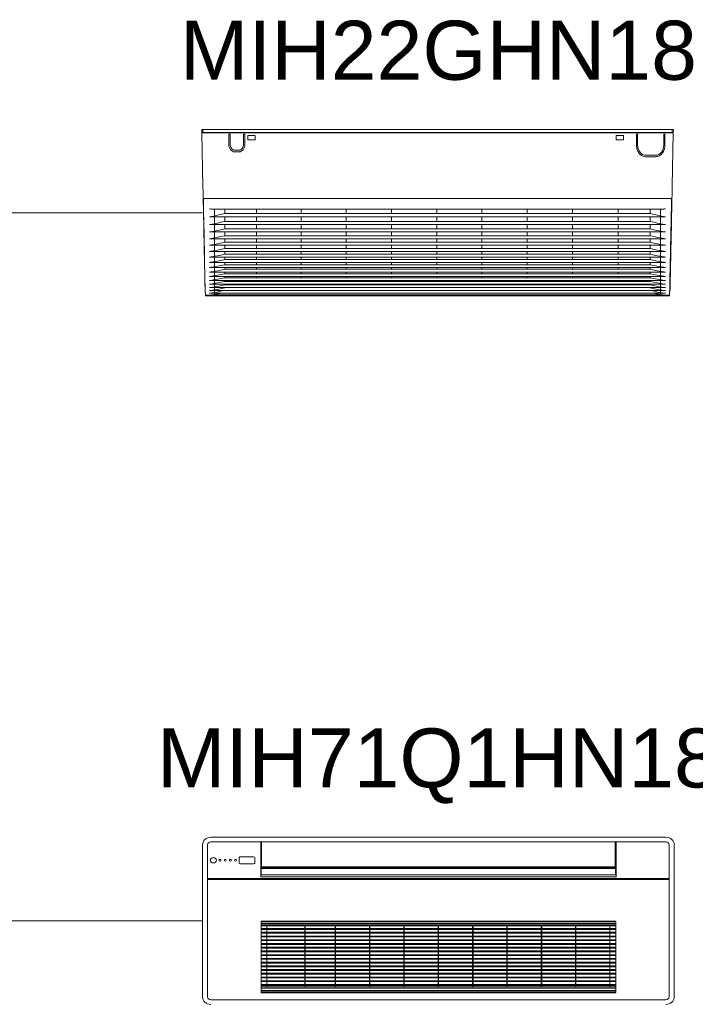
# Model space of a CAD drawing. Header units: metres. Extents: x -16.6 to 21.6, y -13.6 to 21.
# Tile 9 of 29: x 10.3 to 11.5, y -11 to -9.4. Entities that reach past the tile are written whole.
import ezdxf

# ---------------------------------------------------------------- set-up
doc = ezdxf.new("R2010")
doc.units = ezdxf.units.M
doc.layers.add('UC-3_dwg', color=7, linetype='Continuous', lineweight=18, true_color=0x767676)
doc.styles.add('Arial', font='arial.ttf', dxfattribs={"height": 0.1})

# ---------------------------------------------------------------- blocks, each defined once
blk = doc.blocks.new('UC-3_dwg-1115257-DIAGRAMA FRIGORÍFICO UC-3')
at = {"lineweight": 18}
for p, q in [((18.8996, -29.4447), (19.6977, -29.4447)), ((18.9015, -29.444), (19.6958, -29.444)), ((18.9445, -29.4638), (18.9445, -29.4471)), ((18.9449, -29.4465), (18.9461, -29.4465)), ((18.9466, -29.4471), (18.9466, -29.4638)), ((18.9697, -29.4638), (18.9697, -29.4471)), ((18.9701, -29.4465), (18.9714, -29.4465)), ((18.9718, -29.4471), (18.9718, -29.4638)), ((18.9767, -29.4555), (18.9767, -29.4502)), ((18.9776, -29.4491), (18.9883, -29.4491)), ((18.9892, -29.4502), (18.9892, -29.4555)), ((19.6016, -29.4555), (19.6016, -29.4502)), ((19.6024, -29.4491), (19.6132, -29.4491)), ((19.614, -29.4502), (19.614, -29.4555)), ((19.6361, -29.4651), (19.6361, -29.4471)), ((19.6365, -29.4465), (19.6375, -29.4465)), ((19.638, -29.4651), (19.638, -29.4471)), ((19.6823, -29.4471), (19.6823, -29.4651)), ((19.6828, -29.4465), (19.6838, -29.4465)), ((19.6842, -29.4471), (19.6842, -29.4651)), ((19.6966, -29.4437), (19.6967, -29.4399)), ((18.9883, -29.4566), (18.9776, -29.4566)), ((19.6131, -29.4566), (19.6025, -29.4566)), ((18.9547, -29.4741), (18.9616, -29.4741)), ((18.9616, -29.4768), (18.9547, -29.4768)), ((19.6685, -29.4824), (19.6517, -29.4824)), ((19.6685, -29.4849), (19.6517, -29.4849)), ((18.9018, -29.5559), (19.6949, -29.5559)), ((19.6962, -29.5556), (19.6962, -29.5579)), ((17, -29.58), (18.9, -29.58)), ((18.9115, -29.587), (19.6852, -29.587)), ((18.9208, -29.5741), (19.676, -29.5741)), ((19.659, -29.5812), (18.9377, -29.5812)), ((18.9115, -29.6001), (19.6852, -29.6001)), ((19.659, -29.5945), (18.9377, -29.5945)), ((18.9115, -29.6125), (19.6852, -29.6125)), ((19.659, -29.6071), (18.9377, -29.6071)), ((19.659, -29.6189), (18.9377, -29.6189)), ((18.9115, -29.6242), (19.6852, -29.6242)), ((18.9115, -29.6351), (19.6852, -29.6351)), ((19.659, -29.63), (18.9377, -29.63)), ((18.9115, -29.6455), (19.6852, -29.6455)), ((19.659, -29.6405), (18.9377, -29.6405)), ((19.659, -29.6502), (18.9377, -29.6502)), ((18.9115, -29.6551), (19.6852, -29.6551)), ((18.9115, -29.6642), (19.6852, -29.6642)), ((19.659, -29.6594), (18.9377, -29.6594)), ((19.6591, -29.6679), (18.9377, -29.6679)), ((18.9115, -29.6727), (19.6852, -29.6727)), ((18.9115, -29.6806), (19.6852, -29.6806)), ((18.9115, -29.6879), (19.6852, -29.6879)), ((19.6591, -29.6758), (18.9378, -29.6758)), ((19.6591, -29.6832), (18.9378, -29.6832)), ((19.067, -29.6832), (19.0695, -29.6832)), ((18.9115, -29.701), (19.6852, -29.701)), ((18.9116, -29.6948), (19.6852, -29.6948)), ((19.659, -29.6963), (18.9377, -29.6963)), ((19.6591, -29.7019), (18.9377, -29.7019)), ((19.6591, -29.69), (18.9378, -29.69)), ((19.067, -29.69), (19.0695, -29.69)), ((19.067, -29.6963), (19.0695, -29.6963)), ((19.067, -29.7019), (19.0695, -29.7019)), ((18.9043, -29.7115), (18.9043, -29.7117)), ((18.9045, -29.7124), (18.9045, -29.7124)), ((18.9057, -29.7196), (18.9115, -29.7196)), ((18.9115, -29.7067), (19.6852, -29.7067)), ((18.9115, -29.7118), (19.6852, -29.7118)), ((18.9115, -29.7161), (19.6852, -29.7161)), ((18.9154, -29.7193), (19.6814, -29.7193)), ((19.6347, -29.721), (18.9621, -29.721)), ((19.6852, -29.7196), (19.6911, -29.7196)), ((19.6859, -29.7209), (19.691, -29.7208)), ((19.6923, -29.7119), (19.6928, -29.7119)), ((19.6923, -29.7124), (19.6923, -29.7124)), ((19.693, -29.7117), (19.693, -29.7115)), ((18.914, -30.6385), (19.686, -30.6385)), ((18.9, -30.909), (18.9, -30.651)), ((18.9085, -30.909), (18.9085, -30.651)), ((18.914, -30.6462), (19.686, -30.6462)), ((19.6001, -30.6465), (19.6001, -30.6901)), ((19.6915, -30.651), (19.6915, -30.909)), ((19.7, -30.651), (19.7, -30.909)), ((18.9865, -30.6715), (18.9641, -30.6715)), ((18.962, -30.6734), (18.962, -30.6813)), ((18.9641, -30.6833), (18.9865, -30.6833)), ((18.9886, -30.6813), (18.9886, -30.6734)), ((19.6001, -30.6883), (19, -30.6883)), ((19.6013, -30.7023), (18.9987, -30.7023)), ((19.0003, -30.6902), (19.0003, -30.6914)), ((19.5997, -30.6902), (19.5997, -30.6914)), ((19.6915, -30.7085), (18.9085, -30.7085)), ((18.9085, -30.7097), (19.6915, -30.7097)), ((18.9993, -30.9014), (18.9993, -30.7812)), ((19.6004, -30.782), (18.9996, -30.782)), ((18.9996, -30.7844), (19.6004, -30.7844)), ((18.9996, -30.7869), (19.6004, -30.7869)), ((18.9996, -30.7884), (19.6004, -30.7884)), ((19, -30.7806), (19.6, -30.7806)), ((19.0092, -30.7884), (19.0092, -30.8917)), ((19.0734, -30.7884), (19.0734, -30.8917)), ((19.0742, -30.7884), (19.0742, -30.8917)), ((19.1248, -30.7884), (19.1248, -30.8917)), ((19.1257, -30.7884), (19.1257, -30.8917)), ((19.1831, -30.7884), (19.1831, -30.8917)), ((19.1839, -30.7884), (19.1839, -30.8917)), ((19.2413, -30.7884), (19.2413, -30.8917)), ((19.2422, -30.7884), (19.2422, -30.8917)), ((19.2996, -30.7884), (19.2996, -30.8917)), ((19.3004, -30.7884), (19.3004, -30.8917)), ((19.3578, -30.7884), (19.3578, -30.8917)), ((19.3587, -30.7884), (19.3587, -30.8917)), ((19.4161, -30.7884), (19.4161, -30.8917)), ((19.4169, -30.7884), (19.4169, -30.8917)), ((19.4743, -30.7884), (19.4743, -30.8917)), ((19.4752, -30.7884), (19.4752, -30.8917)), ((19.5326, -30.7884), (19.5326, -30.8917)), ((19.5334, -30.7884), (19.5334, -30.8917)), ((19.5908, -30.7869), (19.5908, -30.8917)), ((19.6007, -30.9014), (19.6007, -30.7812)), ((18.9993, -30.7995), (19.6004, -30.7995)), ((18.9993, -30.8009), (19.6004, -30.8009)), ((18.9996, -30.7932), (19.6004, -30.7932)), ((18.9996, -30.7947), (19.6004, -30.7947)), ((18.9996, -30.8058), (19.6004, -30.8058)), ((19.6004, -30.8073), (18.9996, -30.8073)), ((18.9996, -30.8122), (19.6004, -30.8122)), ((19.6004, -30.8136), (18.9996, -30.8136)), ((18.9996, -30.8185), (19.6004, -30.8185)), ((19.6004, -30.8199), (18.9996, -30.8199)), ((18.9996, -30.8248), (19.6004, -30.8248)), ((18.9996, -30.8262), (19.6004, -30.8262)), ((18.9996, -30.8311), (19.6004, -30.8311)), ((19.6004, -30.8325), (18.9996, -30.8325)), ((18.9996, -30.8374), (19.6004, -30.8374)), ((18.9996, -30.8389), (19.6004, -30.8389)), ((18.9996, -30.8437), (19.6004, -30.8437)), ((19.6004, -30.8452), (18.9996, -30.8452)), ((18.9996, -30.85), (19.6004, -30.85)), ((19.6004, -30.8515), (18.9996, -30.8515)), ((18.9996, -30.8563), (19.6004, -30.8563)), ((19.6004, -30.8578), (18.9996, -30.8578)), ((18.9996, -30.8627), (19.6004, -30.8627)), ((19.6004, -30.8641), (18.9996, -30.8641)), ((18.9996, -30.869), (19.6004, -30.869)), ((18.9996, -30.8704), (19.6004, -30.8704)), ((18.9996, -30.8753), (19.6004, -30.8753)), ((19.6004, -30.8767), (18.9996, -30.8767)), ((18.9996, -30.8816), (19.6004, -30.8816)), ((19.6004, -30.883), (18.9996, -30.883)), ((18.9996, -30.8879), (19.6004, -30.8879)), ((18.9996, -30.8894), (19.6004, -30.8894)), ((18.9996, -30.8917), (19.6004, -30.8917)), ((18.9996, -30.8942), (19.6004, -30.8942)), ((18.9996, -30.898), (19.6004, -30.898)), ((19.6004, -30.9001), (18.9996, -30.9001)), ((19.6, -30.902), (19, -30.902)), ((19.686, -30.9138), (18.914, -30.9138))]:
    blk.add_line(p, q, dxfattribs=at)
at = {"lineweight": 18, "flags": 128}
for points in [[(18.9006, -29.5347), (18.8987, -29.4444), (18.8987, -29.4399), (18.8986, -29.439), (18.9005, -29.439), (18.9014, -29.439), (19.6986, -29.439)], [(18.9005, -29.439), (18.9005, -29.4399), (18.9006, -29.4437)], [(19.6967, -29.5347), (19.6985, -29.4444), (19.6986, -29.4399)], [(18.9011, -29.5579), (18.901, -29.5556), (18.901, -29.5555)], [(17, -29.67), (17.2, -29.67), (17.2, -30.78), (18.9, -30.78)], [(18.9986, -30.6462), (18.9986, -30.7052), (19.6014, -30.7052), (19.6014, -30.6466)], [(19, -30.6462), (19, -30.6902), (19.6001, -30.6902)], [(19.6004, -30.7023), (19.6004, -30.6914), (18.9996, -30.6914), (18.9996, -30.7023)]]:
    blk.add_lwpolyline(points, dxfattribs=at)
at = {"lineweight": 18}
for centre, major_axis, ratio, start_param, end_param in [((18.8996, -29.4444), (-0.000839, 0.00002), 0.342548, 0.070907, 1.69955), ((18.9015, -29.4437), (-0.000839, 0.00002), 0.342548, 0.070907, 1.69955), ((18.9449, -29.4471), (-0.000023, 0.000554), 0.768128, 6.154929, 7.962233), ((18.9462, -29.4471), (0.000023, 0.000554), 0.768128, 4.603857, 6.411441), ((18.9701, -29.4471), (-0.000023, 0.000554), 0.768128, 6.154929, 7.962232), ((18.9714, -29.4471), (0.000023, 0.000554), 0.768128, 4.603857, 6.411441), ((18.9776, -29.4502), (-0.00003, 0.00109), 0.785922, 6.238616, 7.883166), ((18.9883, -29.4502), (0.00003, 0.00109), 0.785922, 4.683204, 6.327755), ((19.6024, -29.4502), (-0.00003, 0.00109), 0.785922, 6.238616, 7.883166), ((19.6132, -29.4502), (0.00003, 0.00109), 0.785922, 4.683204, 6.327755), ((19.6365, -29.4471), (-0.000023, 0.000554), 0.768128, 6.154929, 7.962233), ((19.6376, -29.4471), (0.000023, 0.000554), 0.768128, 4.603857, 6.411441), ((19.6827, -29.4471), (-0.000023, 0.000554), 0.768128, 6.154929, 7.962233), ((19.6838, -29.4471), (0.000023, 0.000554), 0.768128, 4.603857, 6.411441), ((19.6958, -29.4437), (0.000839, 0.00002), 0.342548, 4.583635, 6.212278), ((19.6977, -29.4444), (0.000839, 0.00002), 0.342548, 4.583635, 6.212282), ((18.9776, -29.4555), (0.00001, 0.00107), 0.801327, 1.557475, 3.191417), ((18.9883, -29.4555), (-0.00001, 0.00107), 0.801327, 3.091768, 4.72552), ((19.6024, -29.4555), (0.00001, 0.00107), 0.801327, 1.557666, 3.191417), ((19.6132, -29.4555), (-0.00001, 0.00107), 0.801327, 3.091768, 4.72552), ((18.9017, -29.5564), (0, 0.000532), 0.790394, 0, 1.597437), ((19.6951, -29.5564), (0, 0.000532), 0.790394, 4.685748, 6.283185), ((18.9045, -29.7117), (0, 0.000266), 0.790436, 1.596976, 2.986525), ((18.9057, -29.7198), (0, 0.00106), 0.790436, 1.651481, 3.136025), ((19.691, -29.7198), (0, 0.00106), 0.790436, 3.14716, 4.631774), ((19.6928, -29.7117), (0, 0.000266), 0.790436, 3.253789, 4.686209), ((18.914, -30.651), (0.014, 0), 0.896259, 1.570796, 3.141593), ((19.686, -30.651), (0.014, 0), 0.896259, 0, 1.570796), ((18.914, -30.651), (0.00542, 0), 0.896259, 1.570796, 3.141593), ((19.686, -30.651), (0.00542, 0), 0.896259, 0, 1.570796), ((18.9641, -30.6734), (0.00215, 0), 0.896259, 1.570796, 3.141593), ((18.9865, -30.6734), (0.00215, 0), 0.896259, 0, 1.570796), ((18.9641, -30.6813), (0.00215, 0), 0.896259, 3.141593, 4.712389), ((18.9865, -30.6813), (-0.00215, 0), 0.896259, 1.570796, 3.141593), ((19, -30.7812), (0.000677, 0), 0.896259, 1.570796, 3.141593), ((19.6, -30.7812), (0.000677, 0), 0.896259, 0, 1.570796), ((19, -30.9014), (0.000689, 0), 0.896259, 3.141593, 4.712389), ((19.6, -30.9014), (0.000689, 0), 0.896259, 4.712389, 6.283185), ((18.914, -30.909), (0.014, 0), 0.896259, 3.141593, 4.712389), ((18.914, -30.909), (0.00542, 0), 0.896259, 3.141593, 4.712389), ((19.686, -30.909), (0.00542, 0), 0.896259, 4.712389, 6.283185), ((19.686, -30.909), (0.014, 0), 0.896259, 4.712389, 6.283185)]:
    blk.add_ellipse(centre, major_axis=major_axis, ratio=ratio, start_param=start_param, end_param=end_param, dxfattribs=at)
for centre, major_axis in [((18.9184, -30.6774), (0.00508, 0)), ((18.9295, -30.6774), (0.00169, 0)), ((18.9383, -30.6774), (0.00169, 0)), ((18.9471, -30.6774), (0.00169, 0)), ((18.956, -30.6774), (0.00169, 0))]:
    blk.add_ellipse(centre, major_axis=major_axis, ratio=0.896259, dxfattribs=at)
for points, knots in [([(18.9445, -29.4638), (18.9445, -29.4672), (18.9455, -29.4706), (18.9494, -29.4754), (18.952, -29.4768), (18.9547, -29.4768), (18.9547, -29.4768), (18.9547, -29.4768)], [0, 0, 0, 0, 0.49972, 0.49972, 0.999928, 0.999928, 1, 1, 1, 1]), ([(18.9547, -29.4741), (18.9526, -29.4741), (18.9505, -29.473), (18.9475, -29.4692), (18.9466, -29.4665), (18.9466, -29.4639), (18.9466, -29.4639), (18.9466, -29.4638)], [0, 0, 0, 0, 0.499638, 0.499638, 0.99941, 0.99941, 1, 1, 1, 1]), ([(18.9697, -29.4638), (18.9697, -29.4665), (18.9688, -29.4692), (18.9658, -29.473), (18.9637, -29.4741), (18.9616, -29.4741), (18.9616, -29.4741), (18.9616, -29.4741)], [0, 0, 0, 0, 0.4996, 0.4996, 0.999867, 0.999867, 1, 1, 1, 1]), ([(18.9616, -29.4768), (18.9643, -29.4768), (18.9669, -29.4754), (18.9707, -29.4706), (18.9718, -29.4673), (18.9718, -29.4639), (18.9718, -29.4639), (18.9718, -29.4638)], [0, 0, 0, 0, 0.499728, 0.499728, 0.999528, 0.999528, 1, 1, 1, 1]), ([(19.6517, -29.4849), (19.6517, -29.4849), (19.6517, -29.4849), (19.6476, -29.4849), (19.6435, -29.4827), (19.6392, -29.4772), (19.638, -29.475), (19.6365, -29.4702), (19.6361, -29.4677), (19.6361, -29.4651)], [0, 0, 0, 0, 0.000801, 0.000801, 0.500521, 0.500521, 0.75038, 0.75038, 1, 1, 1, 1]), ([(19.638, -29.4651), (19.638, -29.4651), (19.638, -29.4651), (19.638, -29.4696), (19.6395, -29.4741), (19.6446, -29.4806), (19.6481, -29.4824), (19.6517, -29.4824)], [0, 0, 0, 0, 0.000051, 0.000051, 0.500355, 0.500355, 1, 1, 1, 1]), ([(19.6842, -29.4651), (19.6842, -29.4651), (19.6842, -29.4651), (19.6842, -29.4677), (19.6838, -29.4703), (19.6822, -29.4751), (19.6811, -29.4772), (19.6782, -29.4809), (19.6764, -29.4824), (19.6726, -29.4844), (19.6706, -29.4849), (19.6685, -29.4849)], [0, 0, 0, 0, 0.000258, 0.000258, 0.250394, 0.250394, 0.50053, 0.50053, 0.750666, 0.750666, 1, 1, 1, 1]), ([(19.6685, -29.4824), (19.6686, -29.4824), (19.6686, -29.4824), (19.6722, -29.4824), (19.6757, -29.4806), (19.6808, -29.4741), (19.6823, -29.4696), (19.6823, -29.4651)], [0, 0, 0, 0, 0.000659, 0.000659, 0.500342, 0.500342, 1, 1, 1, 1]), ([(18.9006, -29.5347), (18.9007, -29.5377), (18.9007, -29.5407), (18.9009, -29.5477), (18.901, -29.5516), (18.901, -29.5555)], [0, 0, 0, 0, 0.431228, 0.431228, 1, 1, 1, 1]), ([(18.9043, -29.7115), (18.9042, -29.7095), (18.9042, -29.7066), (18.904, -29.6994), (18.9039, -29.695), (18.9037, -29.6851), (18.9036, -29.6796), (18.9034, -29.6675), (18.9032, -29.6608), (18.9029, -29.6468), (18.9028, -29.6394), (18.9025, -29.6239), (18.9023, -29.6158), (18.9018, -29.5914), (18.9014, -29.5747), (18.9011, -29.5579)], [0, 0, 0, 0, 0.125, 0.125, 0.25, 0.25, 0.375, 0.375, 0.5, 0.5, 0.625, 0.625, 0.75, 0.75, 1, 1, 1, 1]), ([(18.9013, -29.5564), (18.9013, -29.5564), (18.9013, -29.5565), (18.9013, -29.5566), (18.9013, -29.5566), (18.9013, -29.5568), (18.9013, -29.557), (18.9013, -29.5572), (18.9013, -29.5574), (18.9013, -29.5576), (18.9013, -29.5577), (18.9013, -29.5578)], [0, 0, 0, 0, 0.221109, 0.221109, 0.442219, 0.442219, 0.663324, 0.663324, 0.884477, 0.884477, 1, 1, 1, 1]), ([(18.9013, -29.5578), (18.9013, -29.5582), (18.9013, -29.5587), (18.9014, -29.563), (18.9015, -29.5669), (18.9045, -29.7121)], [0, 0, 0, 0, 0.109547, 0.109547, 1, 1, 1, 1]), ([(18.9017, -29.5559), (18.9017, -29.5559), (18.9017, -29.5559), (18.9017, -29.5559), (18.9017, -29.5559), (18.9017, -29.5559), (18.9017, -29.5559), (18.9017, -29.5559)], [0, 0, 0, 0, 0.172951, 0.172951, 0.864757, 0.864757, 1, 1, 1, 1]), ([(19.6923, -29.7121), (19.6923, -29.7103), (19.6924, -29.7078), (19.6925, -29.7016), (19.6926, -29.698), (19.6928, -29.6857), (19.693, -29.6754), (19.6934, -29.658), (19.6935, -29.6518), (19.6938, -29.6387), (19.6939, -29.6319), (19.6944, -29.611), (19.6947, -29.5962), (19.6955, -29.5578)], [0, 0, 0, 0, 0.125, 0.125, 0.25, 0.25, 0.5, 0.5, 0.625, 0.625, 0.75, 0.75, 1, 1, 1, 1]), ([(19.6962, -29.5579), (19.6958, -29.5747), (19.6955, -29.5915), (19.695, -29.6161), (19.6948, -29.6241), (19.6945, -29.6394), (19.6943, -29.6469), (19.694, -29.661), (19.6939, -29.6677), (19.6937, -29.6798), (19.6935, -29.6852), (19.6933, -29.695), (19.6932, -29.6994), (19.6931, -29.7066), (19.693, -29.7095), (19.693, -29.7115)], [0, 0, 0, 0, 0.25, 0.25, 0.375, 0.375, 0.5, 0.5, 0.625, 0.625, 0.75, 0.75, 0.875, 0.875, 1, 1, 1, 1]), ([(19.695, -29.5559), (19.695, -29.5559), (19.695, -29.5559), (19.6951, -29.5559), (19.6951, -29.5559), (19.6951, -29.5559), (19.6951, -29.5559), (19.6951, -29.5559)], [0, 0, 0, 0, 0.172951, 0.172951, 0.864757, 0.864757, 1, 1, 1, 1]), ([(19.6955, -29.5578), (19.6955, -29.5577), (19.6955, -29.5576), (19.6955, -29.5574), (19.6955, -29.5572), (19.6955, -29.557), (19.6955, -29.5568), (19.6955, -29.5566), (19.6955, -29.5566), (19.6955, -29.5565), (19.6955, -29.5564), (19.6955, -29.5564)], [0, 0, 0, 0, 0.115523, 0.115523, 0.336676, 0.336676, 0.557781, 0.557781, 0.778891, 0.778891, 1, 1, 1, 1]), ([(18.9208, -29.5741), (18.9197, -29.5741), (18.9187, -29.5741), (18.9156, -29.5738), (18.9136, -29.5736), (18.9115, -29.5733)], [0, 0, 0, 0, 0.337926, 0.337926, 1, 1, 1, 1]), ([(18.9115, -29.587), (18.9125, -29.5869), (18.9145, -29.5866), (18.9164, -29.5864), (18.9377, -29.5812)], [0, 0, 0, 0, 0.499946, 1, 1, 1, 1]), ([(18.9201, -29.599), (18.9201, -29.5975), (18.9201, -29.5959), (18.9201, -29.5921), (18.9201, -29.5899), (18.9201, -29.5877)], [0, 0, 0, 0, 0.417725, 0.417725, 1, 1, 1, 1]), ([(18.9915, -29.5741), (18.9915, -29.5747), (18.9915, -29.5752), (18.9915, -29.5775), (18.9915, -29.5792), (18.9915, -29.581)], [0, 0, 0, 0, 0.236526, 0.236526, 1, 1, 1, 1]), ([(18.9915, -29.5878), (18.9915, -29.5882), (18.9915, -29.5887), (18.9915, -29.5909), (18.9915, -29.5926), (18.9915, -29.5943)], [0, 0, 0, 0, 0.223821, 0.223821, 1, 1, 1, 1]), ([(19.6052, -29.581), (19.6052, -29.5792), (19.6052, -29.5775), (19.6052, -29.5752), (19.6052, -29.5747), (19.6052, -29.5741)], [0, 0, 0, 0, 0.762922, 0.762922, 1, 1, 1, 1]), ([(19.6052, -29.5943), (19.6052, -29.5926), (19.6052, -29.5909), (19.6052, -29.5887), (19.6052, -29.5882), (19.6052, -29.5878)], [0, 0, 0, 0, 0.77637, 0.77637, 1, 1, 1, 1]), ([(19.6852, -29.587), (19.6842, -29.5869), (19.6823, -29.5866), (19.6804, -29.5864), (19.659, -29.5812)], [0, 0, 0, 0, 0.499946, 1, 1, 1, 1]), ([(19.6852, -29.5733), (19.6832, -29.5736), (19.6811, -29.5738), (19.6781, -29.5741), (19.677, -29.5741), (19.676, -29.5741)], [0, 0, 0, 0, 0.662046, 0.662046, 1, 1, 1, 1]), ([(19.6767, -29.599), (19.6767, -29.5976), (19.6767, -29.5962), (19.6767, -29.5924), (19.6767, -29.5901), (19.6767, -29.5877)], [0, 0, 0, 0, 0.385247, 0.385247, 1, 1, 1, 1]), ([(18.9115, -29.6001), (18.9116, -29.6001), (18.9116, -29.6001), (18.9132, -29.5999), (18.9147, -29.5997), (18.9168, -29.5994), (18.9172, -29.5994), (18.9377, -29.5945)], [0, 0, 0, 0, 0.007806, 0.007806, 0.777259, 0.777259, 1, 1, 1, 1]), ([(18.9915, -29.6008), (18.9915, -29.6012), (18.9915, -29.6017), (18.9915, -29.6037), (18.9915, -29.6053), (18.9915, -29.6069)], [0, 0, 0, 0, 0.210485, 0.210485, 1, 1, 1, 1]), ([(19.6052, -29.6069), (19.6052, -29.6053), (19.6052, -29.6037), (19.6052, -29.6017), (19.6052, -29.6012), (19.6052, -29.6008)], [0, 0, 0, 0, 0.789672, 0.789672, 1, 1, 1, 1]), ([(19.6852, -29.6001), (19.6852, -29.6001), (19.6852, -29.6001), (19.6836, -29.5999), (19.682, -29.5997), (19.68, -29.5994), (19.6795, -29.5994), (19.659, -29.5945)], [0, 0, 0, 0, 0.007806, 0.007806, 0.777259, 0.777259, 1, 1, 1, 1]), ([(18.9115, -29.6125), (18.9116, -29.6125), (18.9116, -29.6125), (18.9133, -29.6123), (18.915, -29.612), (18.9172, -29.6118), (18.9177, -29.6117), (18.9377, -29.6071)], [0, 0, 0, 0, 0.007254, 0.007254, 0.789192, 0.789192, 1, 1, 1, 1]), ([(18.9915, -29.6131), (18.9915, -29.6135), (18.9915, -29.6139), (18.9915, -29.6157), (18.9915, -29.6172), (18.9915, -29.6187)], [0, 0, 0, 0, 0.192924, 0.192924, 1, 1, 1, 1]), ([(19.3738, -29.6189), (19.3738, -29.6186), (19.3738, -29.6182), (19.3738, -29.6178), (19.3738, -29.6176), (19.3738, -29.6175)], [0, 0, 0, 0, 0.718376, 0.718376, 1, 1, 1, 1]), ([(19.6852, -29.6125), (19.6852, -29.6125), (19.6852, -29.6125), (19.6834, -29.6123), (19.6817, -29.612), (19.6795, -29.6118), (19.6791, -29.6117), (19.659, -29.6071)], [0, 0, 0, 0, 0.007254, 0.007254, 0.789192, 0.789192, 1, 1, 1, 1]), ([(18.9915, -29.6248), (18.9915, -29.6251), (18.9915, -29.6254), (18.9915, -29.6271), (18.9915, -29.6285), (18.9915, -29.6299)], [0, 0, 0, 0, 0.169017, 0.169017, 1, 1, 1, 1]), ([(18.9915, -29.6357), (18.9915, -29.6359), (18.9915, -29.6361), (18.9915, -29.6377), (18.9915, -29.639), (18.9915, -29.6403)], [0, 0, 0, 0, 0.138289, 0.138289, 1, 1, 1, 1]), ([(19.6052, -29.6299), (19.6052, -29.6285), (19.6052, -29.6271), (19.6052, -29.6253), (19.6052, -29.6251), (19.6052, -29.6248)], [0, 0, 0, 0, 0.831464, 0.831464, 1, 1, 1, 1]), ([(18.9201, -29.654), (18.9201, -29.653), (18.9201, -29.6519), (18.9201, -29.6493), (18.9201, -29.6476), (18.9201, -29.6459)], [0, 0, 0, 0, 0.393767, 0.393767, 1, 1, 1, 1]), ([(18.9915, -29.6459), (18.9915, -29.6461), (18.9915, -29.6462), (18.9915, -29.6476), (18.9915, -29.6488), (18.9915, -29.6501)], [0, 0, 0, 0, 0.097294, 0.097294, 1, 1, 1, 1]), ([(19.6052, -29.6501), (19.6052, -29.6488), (19.6052, -29.6476), (19.6052, -29.6462), (19.6052, -29.6461), (19.6052, -29.6459)], [0, 0, 0, 0, 0.903535, 0.903535, 1, 1, 1, 1]), ([(19.6767, -29.654), (19.6767, -29.6532), (19.6767, -29.6524), (19.6767, -29.6497), (19.6767, -29.6478), (19.6767, -29.6459)], [0, 0, 0, 0, 0.316248, 0.316248, 1, 1, 1, 1]), ([(18.9915, -29.6556), (18.9915, -29.6556), (18.9915, -29.6557), (18.9915, -29.6569), (18.9915, -29.6581), (18.9915, -29.6592)], [0, 0, 0, 0, 0.043333, 0.043333, 1, 1, 1, 1]), ([(19.3739, -29.6576), (19.3739, -29.6578), (19.3739, -29.6581), (19.3739, -29.6587), (19.3739, -29.659), (19.3739, -29.6594)], [0, 0, 0, 0, 0.38767, 0.38767, 1, 1, 1, 1]), ([(18.9201, -29.6795), (18.9201, -29.6781), (18.9201, -29.6766), (18.9201, -29.6744), (18.9201, -29.6736), (18.9201, -29.6729)], [0, 0, 0, 0, 0.670108, 0.670108, 1, 1, 1, 1]), ([(18.9201, -29.6869), (18.9201, -29.6865), (18.9201, -29.6862), (18.9201, -29.6842), (18.9201, -29.6825), (18.9201, -29.6807)], [0, 0, 0, 0, 0.170013, 0.170013, 1, 1, 1, 1]), ([(19.6767, -29.6795), (19.6767, -29.6783), (19.6767, -29.6771), (19.6767, -29.6749), (19.6767, -29.6739), (19.6767, -29.6729)], [0, 0, 0, 0, 0.556127, 0.556127, 1, 1, 1, 1]), ([(18.9115, -29.7067), (18.9134, -29.7066), (18.9152, -29.7064), (18.9188, -29.7059), (18.9206, -29.7056), (18.9377, -29.7019)], [0, 0, 0, 0, 0.5, 0.5, 1, 1, 1, 1]), ([(18.9201, -29.7), (18.9201, -29.6985), (18.9201, -29.697), (18.9201, -29.6952), (18.9201, -29.695), (18.9201, -29.6948)], [0, 0, 0, 0, 0.875132, 0.875132, 1, 1, 1, 1]), ([(19.6591, -29.7019), (19.6761, -29.7056), (19.678, -29.7059), (19.6816, -29.7064), (19.6834, -29.7066), (19.6852, -29.7067)], [0, 0, 0, 0, 0.5, 0.5, 1, 1, 1, 1]), ([(19.6767, -29.7), (19.6767, -29.6988), (19.6767, -29.6975), (19.6767, -29.6957), (19.6767, -29.6952), (19.6767, -29.6948)], [0, 0, 0, 0, 0.737165, 0.737165, 1, 1, 1, 1]), ([(18.9045, -29.7121), (18.9045, -29.7121), (18.9045, -29.7123), (18.9045, -29.7124), (18.9045, -29.7124), (18.9045, -29.7124)], [0, 0, 0, 0, 0.076254, 0.935685, 1, 1, 1, 1]), ([(18.9045, -29.7121), (18.9045, -29.7121), (18.9045, -29.7121), (18.9045, -29.7121), (18.9045, -29.7121), (18.9045, -29.7121)], [0, 0, 0, 0, 0.416689, 0.416689, 1, 1, 1, 1]), ([(18.9057, -29.7196), (18.9056, -29.7196), (18.9055, -29.7195), (18.9053, -29.7195), (18.9052, -29.7194), (18.9051, -29.7193), (18.905, -29.7192), (18.9049, -29.719), (18.9049, -29.7189), (18.9048, -29.7187), (18.9048, -29.7187), (18.9048, -29.7187), (18.9048, -29.7186), (18.9048, -29.7186)], [0, 0, 0, 0, 0.224103, 0.224103, 0.448205, 0.448205, 0.672308, 0.672308, 0.896412, 0.896412, 0.939569, 0.939569, 1, 1, 1, 1]), ([(18.9115, -29.7118), (18.9134, -29.7117), (18.9153, -29.7115), (18.919, -29.711), (18.9209, -29.7107), (18.9377, -29.7069)], [0, 0, 0, 0, 0.5, 0.5, 1, 1, 1, 1]), ([(18.9115, -29.7161), (18.9135, -29.716), (18.9154, -29.7159), (18.9193, -29.7154), (18.9212, -29.715), (18.9351, -29.7119)], [0, 0, 0, 0, 0.5, 0.5, 1, 1, 1, 1]), ([(18.9117, -29.7195), (18.9117, -29.7195), (18.9117, -29.7195), (18.9117, -29.7196), (18.9117, -29.7196), (18.9116, -29.7196), (18.9116, -29.7196), (18.9115, -29.7196)], [0, 0, 0, 0, 0.314057, 0.314057, 0.422359, 0.422359, 1, 1, 1, 1]), ([(18.9117, -29.7195), (18.9118, -29.7195), (18.9119, -29.7195), (18.9121, -29.7195), (18.9122, -29.7195), (18.9125, -29.7195), (18.9127, -29.7195), (18.9133, -29.7195), (18.9136, -29.7195), (18.9148, -29.7194), (18.9155, -29.7193), (18.9178, -29.7191), (18.9193, -29.7189), (18.9318, -29.7162)], [0, 0, 0, 0, 0.03125, 0.03125, 0.0625, 0.0625, 0.125, 0.125, 0.25, 0.25, 0.5, 0.5, 1, 1, 1, 1]), ([(18.9201, -29.7188), (18.9201, -29.7181), (18.9201, -29.7174), (18.9201, -29.7164), (18.9201, -29.7163), (18.9201, -29.7162)], [0, 0, 0, 0, 0.860902, 0.860902, 1, 1, 1, 1]), ([(19.6859, -29.7209), (19.6808, -29.7209), (19.6757, -29.7209), (19.6646, -29.721), (19.6586, -29.721), (19.6466, -29.721), (19.6407, -29.721), (19.6347, -29.721)], [0, 0, 0, 0, 0.298911, 0.298911, 0.649467, 0.649467, 1, 1, 1, 1]), ([(19.659, -29.7069), (19.6759, -29.7107), (19.6778, -29.711), (19.6815, -29.7115), (19.6833, -29.7117), (19.6852, -29.7118)], [0, 0, 0, 0, 0.5, 0.5, 1, 1, 1, 1]), ([(19.6616, -29.7119), (19.6756, -29.715), (19.6775, -29.7154), (19.6814, -29.7159), (19.6833, -29.716), (19.6852, -29.7161)], [0, 0, 0, 0, 0.5, 0.5, 1, 1, 1, 1]), ([(19.6649, -29.7162), (19.6763, -29.7187), (19.6765, -29.7187), (19.6779, -29.7189), (19.6791, -29.7191), (19.6811, -29.7193), (19.6821, -29.7194), (19.6835, -29.7195), (19.6839, -29.7195), (19.6845, -29.7195), (19.6846, -29.7195), (19.6848, -29.7195), (19.6849, -29.7195), (19.685, -29.7195), (19.685, -29.7195), (19.685, -29.7195), (19.685, -29.7195), (19.685, -29.7195), (19.685, -29.7195), (19.685, -29.7195)], [0, 0, 0, 0, 0.092682, 0.092682, 0.464202, 0.464202, 0.78514, 0.78514, 0.921565, 0.921565, 0.972372, 0.972372, 0.990507, 0.990507, 0.996971, 0.996971, 0.999251, 0.999251, 1, 1, 1, 1]), ([(19.6767, -29.7188), (19.6767, -29.7183), (19.6767, -29.7177), (19.6767, -29.7168), (19.6767, -29.7165), (19.6767, -29.7162)], [0, 0, 0, 0, 0.678288, 0.678288, 1, 1, 1, 1]), ([(19.6852, -29.7196), (19.6852, -29.7196), (19.6851, -29.7196), (19.6851, -29.7195), (19.685, -29.7195), (19.685, -29.7195)], [0, 0, 0, 0, 0.499848, 0.499848, 1, 1, 1, 1]), ([(19.6911, -29.7196), (19.6912, -29.7196), (19.6913, -29.7195), (19.6915, -29.7195), (19.6915, -29.7194), (19.6917, -29.7193), (19.6918, -29.7192), (19.6919, -29.719), (19.6919, -29.7189), (19.6919, -29.7187), (19.6919, -29.7187), (19.6919, -29.7187), (19.6919, -29.7186), (19.6919, -29.7186)], [0, 0, 0, 0, 0.224103, 0.224103, 0.448205, 0.448205, 0.672308, 0.672308, 0.896412, 0.896412, 0.939569, 0.939569, 1, 1, 1, 1]), ([(19.6923, -29.7121), (19.6923, -29.7121), (19.6923, -29.7121), (19.6923, -29.7121), (19.6923, -29.7121), (19.6923, -29.7121)], [0, 0, 0, 0, 0.584806, 0.584806, 1, 1, 1, 1])]:
    blk.add_open_spline(points, degree=3, knots=knots, dxfattribs=at)
for points, degree in [([(19.6967, -29.5347), (19.6965, -29.5417), (19.6964, -29.5486), (19.6962, -29.5555)], 3), ([(18.9017, -29.5559), (18.9018, -29.5559), (18.9018, -29.5559), (18.9018, -29.5559)], 3), ([(19.6949, -29.5559), (19.695, -29.5559), (19.695, -29.5559), (19.695, -29.5559)], 3), ([(18.9201, -29.5859), (18.9201, -29.582), (18.9201, -29.5781), (18.9201, -29.5741)], 3), ([(18.9377, -29.5812), (18.9377, -29.5788), (18.9377, -29.5765), (18.9377, -29.5741)], 3), ([(18.9377, -29.5945), (18.9377, -29.5922), (18.9377, -29.59), (18.9377, -29.5878)], 3), ([(19.067, -29.5741), (19.067, -29.5765), (19.067, -29.5788), (19.067, -29.5812)], 3), ([(19.067, -29.5944), (19.067, -29.5922), (19.067, -29.59), (19.067, -29.5878)], 3), ([(19.1437, -29.5741), (19.1437, -29.5765), (19.1437, -29.5788), (19.1437, -29.5812)], 3), ([(19.1437, -29.5944), (19.1437, -29.5922), (19.1437, -29.59), (19.1437, -29.5878)], 3), ([(19.2204, -29.5741), (19.2204, -29.5765), (19.2204, -29.5788), (19.2204, -29.5812)], 3), ([(19.2204, -29.5944), (19.2204, -29.5922), (19.2204, -29.59), (19.2204, -29.5878)], 3), ([(19.2971, -29.5741), (19.2971, -29.5765), (19.2971, -29.5788), (19.2971, -29.5812)], 3), ([(19.2971, -29.5944), (19.2971, -29.5922), (19.2971, -29.59), (19.2971, -29.5878)], 3), ([(19.3738, -29.5812), (19.3738, -29.5788), (19.3738, -29.5765), (19.3738, -29.5741)], 3), ([(19.3738, -29.5944), (19.3738, -29.5922), (19.3738, -29.59), (19.3738, -29.5878)], 3), ([(19.4505, -29.5741), (19.4505, -29.5765), (19.4505, -29.5788), (19.4505, -29.5812)], 3), ([(19.4505, -29.5944), (19.4505, -29.5922), (19.4505, -29.59), (19.4505, -29.5878)], 3), ([(19.5272, -29.5741), (19.5272, -29.5765), (19.5272, -29.5788), (19.5272, -29.5812)], 3), ([(19.5273, -29.5944), (19.5273, -29.5922), (19.5273, -29.59), (19.5273, -29.5878)], 3), ([(19.659, -29.5812), (19.659, -29.5788), (19.659, -29.5765), (19.659, -29.5741)], 3), ([(19.659, -29.5945), (19.659, -29.5922), (19.659, -29.59), (19.659, -29.5878)], 3), ([(19.6767, -29.5859), (19.6767, -29.582), (19.6767, -29.5781), (19.6767, -29.5741)], 3), ([(18.9201, -29.6114), (18.9201, -29.6079), (18.9201, -29.6044), (18.9201, -29.6008)], 3), ([(18.9377, -29.6071), (18.9377, -29.605), (18.9377, -29.6029), (18.9377, -29.6008)], 3), ([(19.067, -29.6071), (19.067, -29.605), (19.067, -29.6029), (19.067, -29.6008)], 3), ([(19.1437, -29.6071), (19.1437, -29.605), (19.1437, -29.6029), (19.1437, -29.6008)], 3), ([(19.2204, -29.6071), (19.2204, -29.605), (19.2204, -29.6029), (19.2204, -29.6008)], 3), ([(19.2971, -29.6071), (19.2971, -29.605), (19.2971, -29.6029), (19.2971, -29.6008)], 3), ([(19.3738, -29.6071), (19.3738, -29.605), (19.3738, -29.6029), (19.3738, -29.6008)], 3), ([(19.4506, -29.6071), (19.4506, -29.605), (19.4505, -29.6029), (19.4505, -29.6008)], 3), ([(19.5273, -29.6071), (19.5273, -29.605), (19.5273, -29.6029), (19.5273, -29.6008)], 3), ([(19.659, -29.6071), (19.659, -29.605), (19.659, -29.6029), (19.659, -29.6008)], 3), ([(19.6767, -29.6114), (19.6767, -29.6079), (19.6767, -29.6044), (19.6767, -29.6008)], 3), ([(18.9115, -29.6242), (18.9139, -29.6239), (18.9163, -29.6235), (18.9377, -29.6189)], 3), ([(18.9201, -29.6231), (18.9201, -29.6198), (18.9201, -29.6165), (18.9201, -29.6132)], 3), ([(18.9377, -29.6189), (18.9377, -29.617), (18.9377, -29.6151), (18.9377, -29.6131)], 3), ([(19.067, -29.6175), (19.067, -29.616), (19.067, -29.6146), (19.067, -29.6131)], 3), ([(19.067, -29.6189), (19.067, -29.6184), (19.067, -29.618), (19.067, -29.6175)], 3), ([(19.1437, -29.6175), (19.1437, -29.616), (19.1437, -29.6146), (19.1437, -29.6131)], 3), ([(19.1437, -29.6189), (19.1437, -29.6184), (19.1437, -29.618), (19.1437, -29.6175)], 3), ([(19.2204, -29.6175), (19.2204, -29.616), (19.2204, -29.6146), (19.2204, -29.6131)], 3), ([(19.2204, -29.6189), (19.2204, -29.6184), (19.2204, -29.618), (19.2204, -29.6175)], 3), ([(19.2971, -29.6189), (19.2971, -29.6161), (19.2971, -29.6146), (19.2971, -29.6132)], 3), ([(19.3738, -29.6175), (19.3738, -29.616), (19.3738, -29.6146), (19.3738, -29.6131)], 3), ([(19.4506, -29.6175), (19.4506, -29.616), (19.4506, -29.6146), (19.4506, -29.6131)], 3), ([(19.4506, -29.6189), (19.4506, -29.6184), (19.4506, -29.618), (19.4506, -29.6175)], 3), ([(19.5273, -29.6189), (19.5273, -29.616), (19.5273, -29.6146), (19.5273, -29.6131)], 3), ([(19.6052, -29.6187), (19.6052, -29.6169), (19.6052, -29.615), (19.6052, -29.6132)], 3), ([(19.659, -29.6189), (19.659, -29.617), (19.659, -29.6151), (19.659, -29.6131)], 3), ([(19.659, -29.6189), (19.6805, -29.6235), (19.6829, -29.6239), (19.6852, -29.6242)], 3), ([(19.6767, -29.6231), (19.6767, -29.6198), (19.6767, -29.6165), (19.6767, -29.6132)], 3), ([(18.9115, -29.6351), (18.9141, -29.6348), (18.9166, -29.6345), (18.9377, -29.63)], 3), ([(18.92, -29.6341), (18.92, -29.631), (18.92, -29.6279), (18.9201, -29.6248)], 3), ([(18.9201, -29.6444), (18.9201, -29.6415), (18.92, -29.6386), (18.92, -29.6357)], 3), ([(18.9377, -29.63), (18.9377, -29.6283), (18.9377, -29.6265), (18.9377, -29.6248)], 3), ([(18.9377, -29.6405), (18.9377, -29.6389), (18.9377, -29.6373), (18.9377, -29.6357)], 3), ([(19.067, -29.63), (19.067, -29.6283), (19.067, -29.6265), (19.067, -29.6248)], 3), ([(19.067, -29.6405), (19.067, -29.6389), (19.067, -29.6373), (19.067, -29.6357)], 3), ([(19.1437, -29.63), (19.1437, -29.6283), (19.1437, -29.6265), (19.1437, -29.6248)], 3), ([(19.1437, -29.6405), (19.1437, -29.6389), (19.1437, -29.6373), (19.1437, -29.6357)], 3), ([(19.2204, -29.63), (19.2204, -29.6283), (19.2204, -29.6265), (19.2204, -29.6248)], 3), ([(19.2204, -29.6405), (19.2204, -29.6389), (19.2204, -29.6373), (19.2204, -29.6357)], 3), ([(19.2971, -29.63), (19.2971, -29.6283), (19.2971, -29.6265), (19.2971, -29.6248)], 3), ([(19.2971, -29.6405), (19.2971, -29.6389), (19.2971, -29.6373), (19.2971, -29.6357)], 3), ([(19.3739, -29.63), (19.3739, -29.6283), (19.3739, -29.6265), (19.3738, -29.6248)], 3), ([(19.3739, -29.6405), (19.3739, -29.6389), (19.3739, -29.6373), (19.3739, -29.6357)], 3), ([(19.4506, -29.63), (19.4506, -29.6283), (19.4506, -29.6265), (19.4506, -29.6248)], 3), ([(19.4506, -29.6405), (19.4506, -29.6389), (19.4506, -29.6373), (19.4506, -29.6357)], 3), ([(19.5273, -29.63), (19.5273, -29.6283), (19.5273, -29.6265), (19.5273, -29.6248)], 3), ([(19.5273, -29.6405), (19.5273, -29.6389), (19.5273, -29.6373), (19.5273, -29.6357)], 3), ([(19.6052, -29.6403), (19.6052, -29.6388), (19.6052, -29.6372), (19.6052, -29.6357)], 3), ([(19.659, -29.63), (19.659, -29.6283), (19.659, -29.6265), (19.659, -29.6248)], 3), ([(19.659, -29.63), (19.6801, -29.6345), (19.6827, -29.6348), (19.6852, -29.6351)], 3), ([(19.659, -29.6405), (19.659, -29.6389), (19.659, -29.6373), (19.659, -29.6357)], 3), ([(19.6767, -29.6341), (19.6767, -29.631), (19.6767, -29.6279), (19.6767, -29.6248)], 3), ([(19.6767, -29.6444), (19.6767, -29.6415), (19.6767, -29.6386), (19.6767, -29.6357)], 3), ([(18.9115, -29.6455), (18.9142, -29.6452), (18.9168, -29.6448), (18.9377, -29.6405)], 3), ([(18.9377, -29.6502), (18.9171, -29.6544), (18.9143, -29.6548), (18.9115, -29.6551)], 3), ([(18.9377, -29.6502), (18.9377, -29.6488), (18.9377, -29.6474), (18.9377, -29.6459)], 3), ([(19.067, -29.6502), (19.067, -29.6488), (19.067, -29.6474), (19.067, -29.6459)], 3), ([(19.1437, -29.6502), (19.1437, -29.6488), (19.1437, -29.6474), (19.1437, -29.6459)], 3), ([(19.2204, -29.6502), (19.2204, -29.6488), (19.2204, -29.6474), (19.2204, -29.6459)], 3), ([(19.2971, -29.6502), (19.2971, -29.6488), (19.2971, -29.6474), (19.2971, -29.6459)], 3), ([(19.3739, -29.6502), (19.3739, -29.6488), (19.3739, -29.6474), (19.3739, -29.6459)], 3), ([(19.4506, -29.6502), (19.4506, -29.6488), (19.4506, -29.6474), (19.4506, -29.6459)], 3), ([(19.5273, -29.6502), (19.5273, -29.6488), (19.5273, -29.6474), (19.5273, -29.6459)], 3), ([(19.659, -29.6405), (19.68, -29.6448), (19.6826, -29.6452), (19.6852, -29.6455)], 3), ([(19.659, -29.6502), (19.659, -29.6488), (19.659, -29.6474), (19.659, -29.6459)], 3), ([(19.659, -29.6502), (19.6796, -29.6544), (19.6824, -29.6548), (19.6852, -29.6551)], 3), ([(18.9115, -29.6642), (18.9145, -29.6639), (18.9174, -29.6634), (18.9377, -29.6592)], 3), ([(18.9115, -29.6727), (18.9146, -29.6724), (18.9177, -29.6719), (18.9377, -29.6679)], 3), ([(18.9201, -29.6631), (18.9201, -29.6606), (18.9201, -29.6581), (18.9201, -29.6555)], 3), ([(18.9201, -29.6716), (18.9201, -29.6693), (18.9201, -29.6669), (18.9201, -29.6645)], 3), ([(18.9377, -29.6556), (18.9377, -29.6568), (18.9377, -29.6581), (18.9377, -29.6594)], 3), ([(18.9377, -29.6679), (18.9377, -29.6668), (18.9377, -29.6657), (18.9377, -29.6646)], 3), ([(18.9915, -29.6646), (18.9915, -29.6656), (18.9915, -29.6667), (18.9915, -29.6677)], 3), ([(19.067, -29.6593), (19.067, -29.6569), (19.067, -29.6562), (19.067, -29.6556)], 3), ([(19.067, -29.6646), (19.067, -29.6657), (19.067, -29.6668), (19.067, -29.6679)], 3), ([(19.1437, -29.6576), (19.1437, -29.6569), (19.1437, -29.6562), (19.1437, -29.6556)], 3), ([(19.1437, -29.6576), (19.1437, -29.6582), (19.1437, -29.6588), (19.1437, -29.6594)], 3), ([(19.1437, -29.6646), (19.1437, -29.6657), (19.1437, -29.6668), (19.1437, -29.6679)], 3), ([(19.2204, -29.6576), (19.2204, -29.6569), (19.2204, -29.6562), (19.2204, -29.6556)], 3), ([(19.2204, -29.6576), (19.2204, -29.6582), (19.2204, -29.6588), (19.2204, -29.6594)], 3), ([(19.2204, -29.6646), (19.2204, -29.6657), (19.2204, -29.6668), (19.2204, -29.6679)], 3), ([(19.2972, -29.6576), (19.2972, -29.6569), (19.2972, -29.6562), (19.2972, -29.6556)], 3), ([(19.2972, -29.6576), (19.2972, -29.6582), (19.2972, -29.6588), (19.2972, -29.6594)], 3), ([(19.2972, -29.6646), (19.2972, -29.6657), (19.2972, -29.6668), (19.2972, -29.6679)], 3), ([(19.3739, -29.6576), (19.3739, -29.6569), (19.3739, -29.6562), (19.3739, -29.6556)], 3), ([(19.3739, -29.6679), (19.3739, -29.6668), (19.3739, -29.6657), (19.3739, -29.6646)], 3), ([(19.4506, -29.6576), (19.4506, -29.6569), (19.4506, -29.6562), (19.4506, -29.6556)], 3), ([(19.4506, -29.6576), (19.4506, -29.6582), (19.4506, -29.6588), (19.4506, -29.6594)], 3), ([(19.4506, -29.6646), (19.4506, -29.6657), (19.4506, -29.6668), (19.4506, -29.6679)], 3), ([(19.5273, -29.6576), (19.5273, -29.6569), (19.5273, -29.6562), (19.5273, -29.6556)], 3), ([(19.5273, -29.6576), (19.5273, -29.6582), (19.5273, -29.6588), (19.5273, -29.6594)], 3), ([(19.5273, -29.6646), (19.5273, -29.6657), (19.5273, -29.6668), (19.5273, -29.6679)], 3), ([(19.6052, -29.6592), (19.6052, -29.658), (19.6052, -29.6568), (19.6052, -29.6556)], 3), ([(19.6052, -29.6677), (19.6052, -29.6667), (19.6052, -29.6656), (19.6052, -29.6646)], 3), ([(19.659, -29.6594), (19.659, -29.6581), (19.659, -29.6568), (19.659, -29.6556)], 3), ([(19.659, -29.6594), (19.6794, -29.6634), (19.6823, -29.6639), (19.6852, -29.6642)], 3), ([(19.6591, -29.6679), (19.6591, -29.6668), (19.6591, -29.6657), (19.6591, -29.6646)], 3), ([(19.6591, -29.6679), (19.6791, -29.6719), (19.6822, -29.6724), (19.6852, -29.6727)], 3), ([(19.6767, -29.6631), (19.6767, -29.6606), (19.6767, -29.6581), (19.6767, -29.6555)], 3), ([(19.6767, -29.6716), (19.6767, -29.6693), (19.6767, -29.6669), (19.6767, -29.6645)], 3), ([(18.9115, -29.6806), (18.9147, -29.6803), (18.9179, -29.6798), (18.9378, -29.6758)], 3), ([(18.9115, -29.6879), (18.9149, -29.6877), (18.9182, -29.6871), (18.9378, -29.6832)], 3), ([(18.9201, -29.6937), (18.9201, -29.6919), (18.9201, -29.69), (18.9201, -29.688)], 3), ([(18.9378, -29.6758), (18.9377, -29.6749), (18.9377, -29.6739), (18.9377, -29.673)], 3), ([(18.9378, -29.6832), (18.9378, -29.6824), (18.9378, -29.6816), (18.9378, -29.6809)], 3), ([(18.9915, -29.673), (18.9915, -29.6739), (18.9915, -29.6748), (18.9915, -29.6757)], 3), ([(18.9915, -29.6809), (18.9915, -29.6816), (18.9915, -29.6823), (18.9915, -29.683)], 3), ([(19.067, -29.673), (19.067, -29.6739), (19.067, -29.6749), (19.067, -29.6758)], 3), ([(19.067, -29.6809), (19.067, -29.6816), (19.067, -29.6824), (19.067, -29.6832)], 3), ([(19.1437, -29.673), (19.1437, -29.6739), (19.1437, -29.6749), (19.1437, -29.6758)], 3), ([(19.1437, -29.6809), (19.1437, -29.6816), (19.1437, -29.6824), (19.1437, -29.6832)], 3), ([(19.2204, -29.673), (19.2204, -29.6739), (19.2204, -29.6749), (19.2204, -29.6758)], 3), ([(19.2204, -29.6809), (19.2204, -29.6816), (19.2204, -29.6824), (19.2204, -29.6832)], 3), ([(19.2972, -29.673), (19.2972, -29.6739), (19.2972, -29.6749), (19.2972, -29.6758)], 3), ([(19.2972, -29.6809), (19.2972, -29.6816), (19.2972, -29.6824), (19.2972, -29.6832)], 3), ([(19.3739, -29.6758), (19.3739, -29.6749), (19.3739, -29.6739), (19.3739, -29.673)], 3), ([(19.3739, -29.6832), (19.3739, -29.6824), (19.3739, -29.6816), (19.3739, -29.6809)], 3), ([(19.4506, -29.673), (19.4506, -29.6739), (19.4506, -29.6749), (19.4506, -29.6758)], 3), ([(19.4506, -29.6809), (19.4506, -29.6816), (19.4506, -29.6824), (19.4506, -29.6832)], 3), ([(19.5273, -29.673), (19.5273, -29.6739), (19.5273, -29.6749), (19.5273, -29.6758)], 3), ([(19.5273, -29.6809), (19.5273, -29.6816), (19.5273, -29.6824), (19.5273, -29.6832)], 3), ([(19.6052, -29.6757), (19.6052, -29.6748), (19.6052, -29.6739), (19.6052, -29.673)], 3), ([(19.6052, -29.6831), (19.6052, -29.6823), (19.6052, -29.6816), (19.6052, -29.6809)], 3), ([(19.6591, -29.6758), (19.6591, -29.6749), (19.6591, -29.674), (19.6591, -29.673)], 3), ([(19.6591, -29.6758), (19.6788, -29.6798), (19.682, -29.6803), (19.6852, -29.6806)], 3), ([(19.6591, -29.6832), (19.6591, -29.6824), (19.6591, -29.6817), (19.6591, -29.6809)], 3), ([(19.6591, -29.6832), (19.6786, -29.6871), (19.6819, -29.6877), (19.6852, -29.6879)], 3), ([(19.6767, -29.6869), (19.6767, -29.6849), (19.6767, -29.6828), (19.6767, -29.6807)], 3), ([(19.6767, -29.6937), (19.6767, -29.6919), (19.6767, -29.69), (19.6767, -29.688)], 3), ([(18.9115, -29.701), (18.9151, -29.7008), (18.9186, -29.7002), (18.9377, -29.6963)], 3), ([(18.9116, -29.6948), (18.915, -29.6945), (18.9184, -29.6939), (18.9378, -29.69)], 3), ([(18.9201, -29.7057), (18.9201, -29.7042), (18.9201, -29.7026), (18.9201, -29.7009)], 3), ([(18.9377, -29.6963), (18.9377, -29.6958), (18.9377, -29.6954), (18.9377, -29.695)], 3), ([(18.9377, -29.7019), (18.9377, -29.7017), (18.9377, -29.7014), (18.9377, -29.7012)], 3), ([(18.9378, -29.69), (18.9378, -29.6894), (18.9378, -29.6888), (18.9378, -29.6882)], 3), ([(18.9915, -29.6882), (18.9915, -29.6887), (18.9915, -29.6893), (18.9915, -29.6899)], 3), ([(18.9915, -29.695), (18.9915, -29.6954), (18.9915, -29.6957), (18.9915, -29.6961)], 3), ([(18.9915, -29.7012), (18.9915, -29.7014), (18.9915, -29.7016), (18.9915, -29.7018)], 3), ([(19.067, -29.6882), (19.067, -29.6888), (19.067, -29.6894), (19.067, -29.69)], 3), ([(19.067, -29.695), (19.067, -29.6954), (19.067, -29.6958), (19.067, -29.6963)], 3), ([(19.067, -29.7012), (19.067, -29.7014), (19.067, -29.7017), (19.067, -29.7019)], 3), ([(19.1437, -29.6882), (19.1437, -29.6888), (19.1437, -29.6894), (19.1437, -29.69)], 3), ([(19.1437, -29.695), (19.1437, -29.6954), (19.1437, -29.6958), (19.1437, -29.6963)], 3), ([(19.1437, -29.7012), (19.1437, -29.7014), (19.1437, -29.7017), (19.1437, -29.7019)], 3), ([(19.2204, -29.6882), (19.2204, -29.6888), (19.2204, -29.6894), (19.2204, -29.69)], 3), ([(19.2204, -29.695), (19.2204, -29.6954), (19.2204, -29.6958), (19.2204, -29.6963)], 3), ([(19.2204, -29.7012), (19.2204, -29.7014), (19.2204, -29.7017), (19.2204, -29.7019)], 3), ([(19.2971, -29.7012), (19.2971, -29.7014), (19.2971, -29.7017), (19.2971, -29.7019)], 3), ([(19.2972, -29.6882), (19.2972, -29.6888), (19.2972, -29.6894), (19.2972, -29.69)], 3), ([(19.2972, -29.695), (19.2972, -29.6954), (19.2972, -29.6958), (19.2972, -29.6963)], 3), ([(19.3739, -29.69), (19.3739, -29.6894), (19.3739, -29.6888), (19.3739, -29.6882)], 3), ([(19.3739, -29.6963), (19.3739, -29.6958), (19.3739, -29.6954), (19.3739, -29.695)], 3), ([(19.3739, -29.7019), (19.3739, -29.7017), (19.3739, -29.7014), (19.3739, -29.7012)], 3), ([(19.4506, -29.6882), (19.4506, -29.6888), (19.4506, -29.6894), (19.4506, -29.69)], 3), ([(19.4506, -29.695), (19.4506, -29.6954), (19.4506, -29.6958), (19.4506, -29.6963)], 3), ([(19.4506, -29.7012), (19.4506, -29.7014), (19.4506, -29.7017), (19.4506, -29.7019)], 3), ([(19.5273, -29.6882), (19.5273, -29.6888), (19.5273, -29.6894), (19.5273, -29.69)], 3), ([(19.5273, -29.695), (19.5273, -29.6954), (19.5273, -29.6958), (19.5273, -29.6963)], 3), ([(19.5273, -29.7012), (19.5273, -29.7014), (19.5273, -29.7017), (19.5273, -29.7019)], 3), ([(19.6052, -29.6899), (19.6052, -29.6893), (19.6052, -29.6888), (19.6052, -29.6882)], 3), ([(19.6052, -29.6961), (19.6052, -29.6957), (19.6052, -29.6954), (19.6052, -29.695)], 3), ([(19.6052, -29.7018), (19.6052, -29.7016), (19.6052, -29.7014), (19.6052, -29.7012)], 3), ([(19.659, -29.6963), (19.659, -29.6958), (19.659, -29.6954), (19.659, -29.695)], 3), ([(19.659, -29.6963), (19.6781, -29.7002), (19.6817, -29.7008), (19.6852, -29.701)], 3), ([(19.6591, -29.69), (19.6591, -29.6894), (19.6591, -29.6888), (19.6591, -29.6882)], 3), ([(19.6591, -29.69), (19.6784, -29.6939), (19.6818, -29.6945), (19.6852, -29.6948)], 3), ([(19.6591, -29.7019), (19.6591, -29.7017), (19.6591, -29.7014), (19.6591, -29.7012)], 3), ([(19.6767, -29.7057), (19.6767, -29.7042), (19.6767, -29.7026), (19.6767, -29.7009)], 3), ([(18.9045, -29.7124), (18.9047, -29.716), (18.9049, -29.7197)], 2), ([(18.9049, -29.7199), (18.9049, -29.7198), (18.9049, -29.7196), (18.9049, -29.7195)], 3), ([(18.9621, -29.721), (18.9433, -29.721), (18.9245, -29.721), (18.9057, -29.7208)], 3), ([(18.9201, -29.7108), (18.9201, -29.7096), (18.9201, -29.7082), (18.9201, -29.7068)], 3), ([(18.9201, -29.7152), (18.9201, -29.7142), (18.9201, -29.7131), (18.9201, -29.7119)], 3), ([(19.6767, -29.7108), (19.6767, -29.7096), (19.6767, -29.7082), (19.6767, -29.7068)], 3), ([(19.6767, -29.7152), (19.6767, -29.7142), (19.6767, -29.7131), (19.6767, -29.7119)], 3), ([(19.6852, -29.7196), (19.6852, -29.7196), (19.6852, -29.7196), (19.6852, -29.7196)], 3), ([(19.6919, -29.7199), (19.6921, -29.716), (19.6923, -29.7124)], 2), ([(19.6923, -29.7124), (19.6923, -29.7123), (19.6923, -29.7121)], 2)]:
    blk.add_open_spline(points, degree=degree, dxfattribs=at)
at = {"lineweight": 18, "char_height": 0.1, "attachment_point": 2, "line_spacing_factor": 0.941778, "style": 'Arial'}
for s, insert, width in [('MIH22GHN18', (19.3, -29.2545), 1.046778), ('MIH71Q1HN18', (19.3, -30.454), 1.139824)]:
    blk.add_mtext(s, dxfattribs=dict(at, insert=insert, width=width))

msp = doc.modelspace()

# ---------------------------------------------------------------- block references
at = {"layer": 'UC-3_dwg', "color": 7}
msp.add_blockref('UC-3_dwg-1115257-DIAGRAMA FRIGORÍFICO UC-3', (-8.2514, 19.8877), dxfattribs=at)

doc.saveas('drawing.dxf')
